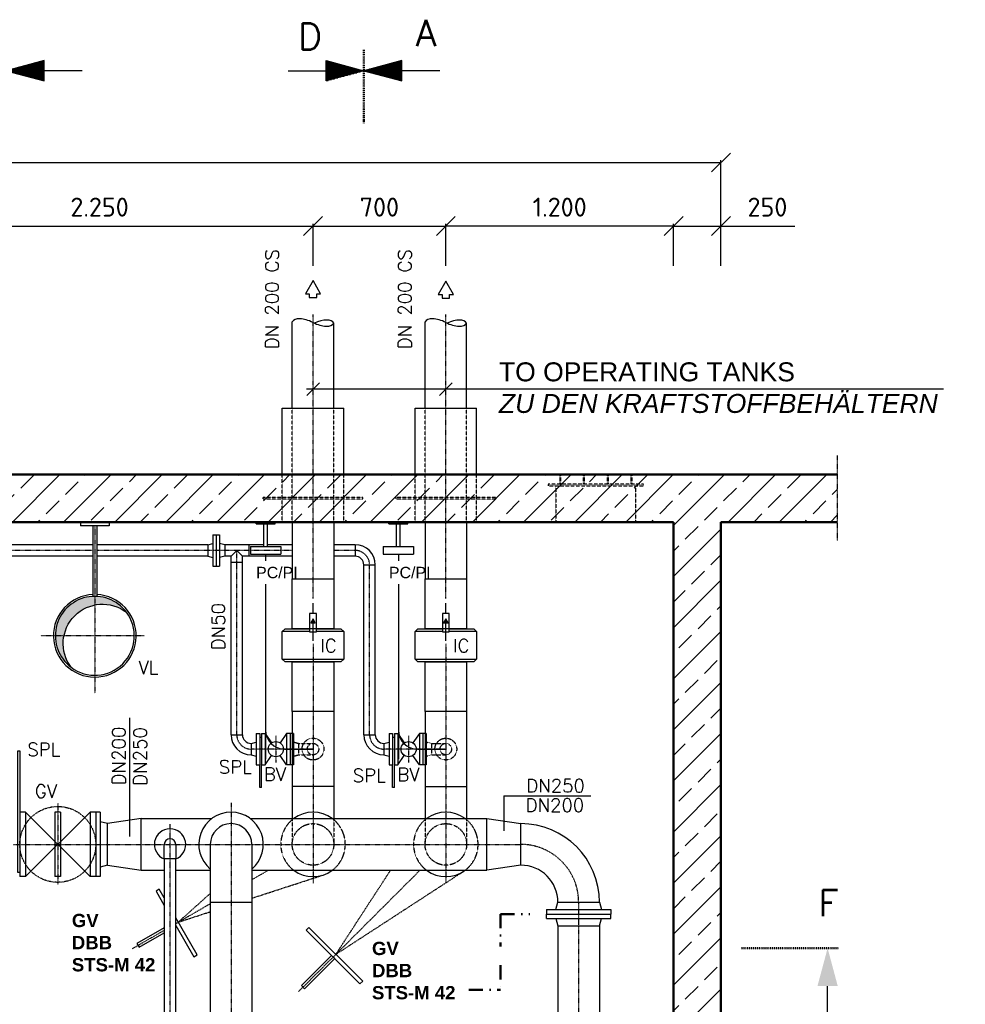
# Model space of a CAD drawing. Header units: millimetres. Extents: x -197187 to 231260338, y -45270 to 70505.
# Tile 41 of 85: x 10199 to 15182, y 11609 to 16801. Entities that reach past the tile are written whole.
import ezdxf
from ezdxf.enums import TextEntityAlignment as Align

# ---------------------------------------------------------------- set-up
doc = ezdxf.new("R2010")
doc.units = ezdxf.units.MM
doc.header["$LTSCALE"] = 0.5
doc.linetypes.add('DASHDOT', pattern=[1, 0.5, -0.25, 0, -0.25])
doc.linetypes.add('HIDDEN', pattern=[0.375, 0.25, -0.125])
for name, color, linetype in [('15', 7, 'Continuous'), ('17', 7, 'Continuous'), ('21', 7, 'Continuous'), ('41', 7, 'Continuous'), ('42', 7, 'Continuous'), ('BEMAßUNG', 7, 'Continuous'), ('Beschriftung', 7, 'Continuous'), ('P-MU050ENTL', 7, 'Continuous'), ('P-MU150AUSL', 7, 'Continuous'), ('P-MU200AUSL', 7, 'Continuous'), ('P-MU200EINL', 7, 'Continuous'), ('P-MU250EINL', 7, 'Continuous'), ('P-MU300AUSL', 7, 'Continuous'), ('Plan_Rahmen', 7, 'Continuous')]:
    doc.layers.add(name, color=color, linetype=linetype)
doc.styles.add('LBB3.5M1000', font='isocp.shx', dxfattribs={"height": 3.5})
doc.styles.add('ROMANS', font='ROMANS', dxfattribs={"height": 0.2})
doc.styles.get("Standard").update_dxf_attribs({"font": 'isocpeur.ttf'})
doc.dimstyles.new('DIN', dxfattribs={"dimtxt": 2.5, "dimasz": 2.5, "dimexe": 1.25, "dimexo": 0.625, "dimtad": 1, "dimtih": 1, "dimdec": 4, "dimdsep": 46, "dimlunit": 6, "dimtxsty": 'Standard', "dimcen": 2.5, "dimadec": 0, "dimazin": 0, "dimtfac": 1, "dimtdec": 4, "dimtmove": 0, "dimatfit": 3, "dimfxl": 0, "dimtvp": 1, "dimtolj": 1, "dimtzin": 0, "dimarcsym": 0})

# ---------------------------------------------------------------- blocks, each defined once
blk = doc.blocks.new('_Oblique')
at = {"color": 0, "linetype": 'ByBlock', "lineweight": -2}
blk.add_line((-0.5, -0.5), (0.5, 0.5), dxfattribs=at)
blk = doc.blocks.new('*D13')
at = {"layer": 'BEMAßUNG', "color": 0, "lineweight": -2, "transparency": 16777216}
for p, q in [((12444.4, 15502), (12444.4, 15724.9)), ((13644.4, 15712.4), (12444.4, 15712.4)), ((13644.4, 15502), (13644.4, 15724.9))]:
    blk.add_line(p, q, dxfattribs=at)
at = {"layer": 'DEFPOINTS', "color": 0, "transparency": 16777216}
for p in [(12444.4, 15712.4), (12444.4, 14402), (13644.4, 14402)]:
    blk.add_point(p, dxfattribs=at)
at = {"layer": 'BEMAßUNG', "color": 0, "lineweight": -2, "transparency": 16777216, "xscale": 100, "yscale": 100, "zscale": 100, "rotation": 180}
blk.add_blockref('_Oblique', (12444.4, 15712.4), dxfattribs=at)
at = {"layer": 'BEMAßUNG', "color": 0, "lineweight": -2, "transparency": 16777216, "xscale": 100, "yscale": 100, "zscale": 100}
blk.add_blockref('_Oblique', (13644.4, 15712.4), dxfattribs=at)
at = {"layer": 'BEMAßUNG', "color": 0, "transparency": 16777216, "insert": (13044.4, 15812.4), "char_height": 100, "attachment_point": 5}
blk.add_mtext('\\A1;1.200', dxfattribs=at)
blk = doc.blocks.new('*D14')
at = {"layer": 'BEMAßUNG', "color": 0, "lineweight": -2, "transparency": 16777216}
for p, q in [((11744.4, 15502), (11744.4, 15724.9)), ((11744.4, 15712.4), (12444.4, 15712.4)), ((12444.4, 15502), (12444.4, 15724.9))]:
    blk.add_line(p, q, dxfattribs=at)
at = {"layer": 'DEFPOINTS', "color": 0, "transparency": 16777216}
for p in [(12444.4, 15712.4), (11744.4, 14402), (12444.4, 14402)]:
    blk.add_point(p, dxfattribs=at)
at = {"layer": 'BEMAßUNG', "color": 0, "lineweight": -2, "transparency": 16777216, "xscale": 100, "yscale": 100, "zscale": 100, "rotation": 180}
blk.add_blockref('_Oblique', (11744.4, 15712.4), dxfattribs=at)
at = {"layer": 'BEMAßUNG', "color": 0, "lineweight": -2, "transparency": 16777216, "xscale": 100, "yscale": 100, "zscale": 100}
blk.add_blockref('_Oblique', (12444.4, 15712.4), dxfattribs=at)
at = {"layer": 'BEMAßUNG', "color": 0, "transparency": 16777216, "insert": (12094.4, 15812.4), "char_height": 100, "attachment_point": 5}
blk.add_mtext('\\A1;700', dxfattribs=at)
blk = doc.blocks.new('*D15')
at = {"layer": 'BEMAßUNG', "color": 0, "lineweight": -2, "transparency": 16777216}
for p, q in [((9494.4, 15502), (9494.4, 15724.9)), ((9494.4, 15712.4), (11744.4, 15712.4)), ((11744.4, 15502), (11744.4, 15724.9))]:
    blk.add_line(p, q, dxfattribs=at)
at = {"layer": 'DEFPOINTS', "color": 0, "transparency": 16777216}
for p in [(11744.4, 15712.4), (9494.4, 14402), (11744.4, 14402)]:
    blk.add_point(p, dxfattribs=at)
at = {"layer": 'BEMAßUNG', "color": 0, "lineweight": -2, "transparency": 16777216, "xscale": 100, "yscale": 100, "zscale": 100, "rotation": 180}
blk.add_blockref('_Oblique', (9494.4, 15712.4), dxfattribs=at)
at = {"layer": 'BEMAßUNG', "color": 0, "lineweight": -2, "transparency": 16777216, "xscale": 100, "yscale": 100, "zscale": 100}
blk.add_blockref('_Oblique', (11744.4, 15712.4), dxfattribs=at)
at = {"layer": 'BEMAßUNG', "color": 0, "transparency": 16777216, "insert": (10619.4, 15812.4), "char_height": 100, "attachment_point": 5}
blk.add_mtext('\\A1;2.250', dxfattribs=at)
blk = doc.blocks.new('PFEIL')
at = {"layer": '17', "color": 7, "linetype": 'Continuous'}
for p, q in [((-20, 5.359), (-20, -5.359)), ((0, 0), (-20, 5.359)), ((-40, 0), (-20, 0)), ((-20, 5.0491), (-18.8434, 5.0491)), ((-20, 4.5991), (-17.164, 4.5991)), ((-20, 4.1491), (-15.4846, 4.1491)), ((-20, 3.6991), (-13.8052, 3.6991)), ((-20, 3.2491), (-12.1258, 3.2491)), ((-20, 2.7991), (-10.4464, 2.7991)), ((-20, 2.3491), (-8.7669, 2.3491)), ((-20, 1.8991), (-7.0875, 1.8991)), ((-20, 1.4491), (-5.4081, 1.4491)), ((-20, 0.9991), (-3.7287, 0.9991)), ((-20, 0.5491), (-2.0493, 0.5491)), ((-20, 0.0991), (-0.3698, 0.0991)), ((-20, -5.359), (0, 0)), ((-20, -0.3509), (-1.3096, -0.3509)), ((-20, -0.8009), (-2.989, -0.8009)), ((-20, -1.2509), (-4.6684, -1.2509)), ((-20, -1.7009), (-6.3478, -1.7009)), ((-20, -2.1509), (-8.0272, -2.1509)), ((-20, -2.6009), (-9.7067, -2.6009)), ((-20, -3.0509), (-11.3861, -3.0509)), ((-20, -3.5009), (-13.0655, -3.5009)), ((-20, -3.9509), (-14.7449, -3.9509)), ((-20, -4.4009), (-16.4243, -4.4009)), ((-20, -4.8509), (-18.1038, -4.8509)), ((-20, -5.3009), (-19.7832, -5.3009))]:
    blk.add_line(p, q, dxfattribs=at)
blk = doc.blocks.new('SPFEIL')
at = {"layer": '17', "color": 7, "linetype": 'Continuous'}
blk.add_line((-20, 0), (-10, 0), dxfattribs=at)
blk.add_solid([(-10, -2.6795), (0, 0), (-10, 2.6795)], dxfattribs=at)
blk = doc.blocks.new('*D25')
at = {"layer": 'BEMAßUNG', "color": 0, "lineweight": -2, "transparency": 16777216}
for p, q in [((3894.4, 15502), (3894.4, 16060.2)), ((3894.4, 16047.7), (13894.4, 16047.7)), ((13894.4, 15502), (13894.4, 16060.2))]:
    blk.add_line(p, q, dxfattribs=at)
at = {"layer": 'DEFPOINTS', "color": 0, "transparency": 16777216}
for p in [(13894.4, 16047.7), (3894.4, 14402), (13894.4, 14402)]:
    blk.add_point(p, dxfattribs=at)
at = {"layer": 'BEMAßUNG', "color": 0, "lineweight": -2, "transparency": 16777216, "xscale": 100, "yscale": 100, "zscale": 100, "rotation": 180}
blk.add_blockref('_Oblique', (3894.4, 16047.7), dxfattribs=at)
at = {"layer": 'BEMAßUNG', "color": 0, "lineweight": -2, "transparency": 16777216, "xscale": 100, "yscale": 100, "zscale": 100}
blk.add_blockref('_Oblique', (13894.4, 16047.7), dxfattribs=at)
at = {"layer": 'BEMAßUNG', "color": 0, "transparency": 16777216, "insert": (8894.4, 16147.7), "char_height": 100, "attachment_point": 5}
blk.add_mtext('\\A1;10.000', dxfattribs=at)
blk = doc.blocks.new('*D26')
at = {"layer": 'BEMAßUNG', "color": 0, "lineweight": -2, "transparency": 16777216}
for p, q in [((13644.4, 15502), (13644.4, 15724.9)), ((13644.4, 15712.4), (13894.4, 15712.4)), ((13894.4, 15502), (13894.4, 15724.9)), ((13894.4, 15712.4), (14284.4, 15712.4))]:
    blk.add_line(p, q, dxfattribs=at)
at = {"layer": 'DEFPOINTS', "color": 0, "transparency": 16777216}
for p in [(13894.4, 15712.4), (13644.4, 14402), (13894.4, 14402)]:
    blk.add_point(p, dxfattribs=at)
at = {"layer": 'BEMAßUNG', "color": 0, "lineweight": -2, "transparency": 16777216, "xscale": 100, "yscale": 100, "zscale": 100, "rotation": 180}
blk.add_blockref('_Oblique', (13644.4, 15712.4), dxfattribs=at)
at = {"layer": 'BEMAßUNG', "color": 0, "lineweight": -2, "transparency": 16777216, "xscale": 100, "yscale": 100, "zscale": 100}
blk.add_blockref('_Oblique', (13894.4, 15712.4), dxfattribs=at)
at = {"layer": 'BEMAßUNG', "color": 0, "transparency": 16777216, "insert": (14139.4, 15812.4), "char_height": 100, "attachment_point": 5}
blk.add_mtext('\\A1;250', dxfattribs=at)

msp = doc.modelspace()

# ---------------------------------------------------------------- hatches: boundary and pattern name
h = msp.add_hatch(color=256)
h.dxf.hatch_style = 1
h.paths.add_polyline_path([(11744.39, 13640.779), (11732.793, 13620.693), (11755.987, 13620.693)])
h = msp.add_hatch(color=256)
h.dxf.hatch_style = 1
h.paths.add_polyline_path([(12444.39, 13640.779), (12432.793, 13620.693), (12455.987, 13620.693)])
at = {"layer": 'Plan_Rahmen', "ltscale": 10}
h = msp.add_hatch(color=256, dxfattribs=at)
h.paths.add_polyline_path([(10386.39, 13552.018), (10431.806, 13552.018, -0.30149472), (10594.39, 13714.621), (10594.39, 13760.019, 0.41421357)])
h.paths.add_polyline_path([(10431.806, 13552.018), (10386.39, 13552.018, 0.23584355), (10469.449, 13385.725, -0.21434436)])
h.paths.add_polyline_path([(10594.39, 13760.019), (10594.39, 13714.621, -0.21422764), (10760.614, 13677.053, 0.23569584)])

# ---------------------------------------------------------------- linework, layer by layer
for p, q in [((11744.39, 13668.981), (11744.39, 13723.306)), ((12444.39, 13668.981), (12444.39, 13723.306)), ((11744.39, 13525.018), (11744.39, 13620.693)), ((12444.39, 13525.018), (12444.39, 13620.693))]:
    msp.add_line(p, q)
for points in [[(11726.288, 13668.981), (11726.288, 13572.405), (11762.492, 13572.405), (11762.492, 13668.981)], [(12426.288, 13668.981), (12426.288, 13572.405), (12462.492, 13572.405), (12462.492, 13668.981)], [(11744.39, 13640.779), (11732.793, 13620.693), (11755.987, 13620.693)], [(12444.39, 13640.779), (12432.793, 13620.693), (12455.987, 13620.693)]]:
    msp.add_lwpolyline(points, close=True)
at = {"layer": '15', "linetype": 'Continuous', "ltscale": 10}
msp.add_lwpolyline([(10760.614, 13677.053, 1.15169417), (10469.449, 13385.725, -0.86828607), (10760.614, 13677.053)], format="xyb", dxfattribs=at)
at = {"layer": '17', "linetype": 'DASHDOT', "lineweight": 50, "ltscale": 20}
for p, q in [((12012.988, 16641.111), (12012.988, 16254.25)), ((14002.752, 11904.648), (14516.513, 11904.648))]:
    msp.add_line(p, q, dxfattribs=at)
at = {"layer": '17', "linetype": 'DASHDOT', "lineweight": 50, "ltscale": 300}
for p, q in [((12731.75, 12084.756), (12887.275, 12084.756)), ((12731.75, 12084.756), (12731.75, 11913.8)), ((12731.75, 11814.952), (12731.75, 11684.684)), ((12564.924, 11684.684), (12731.75, 11684.684))]:
    msp.add_line(p, q, dxfattribs=at)
at = {"layer": '21', "linetype": 'DASHDOT', "ltscale": 10}
for p, q in [((14507.43, 14502.018), (14507.43, 14052.018)), ((10594.39, 14132.018), (10594.39, 13249.604))]:
    msp.add_line(p, q, dxfattribs=at)
at = {"layer": '21', "linetype": 'Continuous', "ltscale": 10}
for p, q in [((10519.39, 14152.018), (10519.39, 14132.018)), ((10584.39, 14132.018), (10584.39, 13759.778)), ((10604.39, 14132.018), (10604.39, 13759.778)), ((10669.39, 14152.018), (10669.39, 14132.018)), ((11494.39, 13982.018), (11494.39, 12902.018)), ((12194.39, 13982.018), (12194.39, 12902.018))]:
    msp.add_line(p, q, dxfattribs=at)
at = {"layer": '21', "linetype": 'Continuous', "lineweight": 50, "ltscale": 10}
for p, q in [((13644.39, 14152.018), (13644.39, 2272.018)), ((13894.39, 14152.018), (13894.39, 9052.018)), ((14507.43, 14152.018), (13894.39, 14152.018))]:
    msp.add_line(p, q, dxfattribs=at)
at = {"layer": '21', "linetype": 'Continuous', "ltscale": 10}
for radius, start, end in [(218, 92.629169, 87.370831), (208, 233.081381, 36.950689)]:
    msp.add_arc((10594.39, 13552.018), radius, start, end, dxfattribs=at)
at = {"layer": '41', "linetype": 'Continuous', "lineweight": 50, "ltscale": 10}
for p, q in [((14507.43, 14402.018), (9949.39, 14402.018)), ((13644.39, 14152.018), (9949.39, 14152.018))]:
    msp.add_line(p, q, dxfattribs=at)
at = {"layer": '41', "linetype": 'Continuous', "ltscale": 10}
for p, q in [((10669.39, 14132.018), (10519.39, 14132.018)), ((11484.39, 14022.018), (11484.39, 14142.018)), ((11504.39, 14022.018), (11504.39, 14142.018)), ((12184.39, 14022.018), (12184.39, 14142.018)), ((12204.39, 14022.018), (12204.39, 14142.018)), ((11407.329, 13971.868), (11407.329, 14032.168)), ((11414.39, 14022.018), (11574.39, 14022.018)), ((11414.39, 14022.018), (11414.39, 13982.018)), ((11574.39, 14022.018), (11574.39, 13982.018)), ((12114.39, 14022.018), (12114.39, 13982.018)), ((12114.39, 14022.018), (12274.39, 14022.018)), ((12274.39, 14022.018), (12274.39, 13982.018)), ((11414.39, 13982.018), (11574.39, 13982.018)), ((12114.39, 13982.018), (12274.39, 13982.018)), ((11594.39, 12954.518), (11744.825, 12954.518)), ((12294.39, 12954.518), (12444.825, 12954.518))]:
    msp.add_line(p, q, dxfattribs=at)
at = {"layer": '41', "linetype": 'DASHDOT', "ltscale": 10}
msp.add_line((10854.814, 13552.018), (10309.396, 13552.018), dxfattribs=at)
at = {"layer": '41', "linetype": 'Continuous', "ltscale": 10}
for centre in [(11594.39, 13054.518), (12294.39, 13054.518)]:
    msp.add_arc(centre, 100, 180, 270, dxfattribs=at)
at = {"layer": 'Beschriftung'}
for p, q in [((11777.783, 14885.611), (11710.997, 14818.825)), ((12477.783, 14885.611), (12410.997, 14818.825))]:
    msp.add_line(p, q, dxfattribs=at)
at = {"layer": 'P-MU050ENTL', "linetype": 'Continuous', "ltscale": 10}
for p, q in [((11216.329, 14084.518), (11216.329, 13919.518)), ((11216.329, 14084.518), (11252.329, 14084.518)), ((11234.329, 14084.518), (11234.329, 13919.518)), ((11252.329, 14084.518), (11252.329, 13919.518)), ((10584.39, 14032.168), (9578.54, 14032.168)), ((11189.329, 14032.168), (10604.39, 14032.168)), ((11189.329, 14032.168), (11216.329, 14039.403)), ((11189.329, 14032.168), (11189.329, 13971.868)), ((11279.329, 14032.168), (11252.329, 14039.403)), ((11279.329, 14032.168), (11279.329, 13971.868)), ((11484.39, 14032.168), (11279.329, 14032.168)), ((11634.84, 14032.168), (11504.39, 14032.168)), ((11966.39, 14032.168), (11853.94, 14032.168)), ((11966.39, 14032.168), (11966.39, 13971.868)), ((10584.39, 13971.868), (9578.54, 13971.868)), ((11189.329, 13971.868), (10604.39, 13971.868)), ((11189.329, 13971.868), (11216.329, 13964.634)), ((11279.329, 13971.868), (11252.329, 13964.634)), ((11312.24, 13971.868), (11279.329, 13971.868)), ((11312.24, 13971.868), (11342.35, 14002.018)), ((11312.24, 13030.518), (11312.24, 13971.868)), ((11342.35, 14002.018), (11372.54, 13971.868)), ((11372.54, 13030.518), (11372.54, 13971.868)), ((11634.84, 13971.868), (11372.54, 13971.868)), ((11966.39, 13971.868), (11853.94, 13971.868)), ((11216.329, 13919.518), (11252.329, 13919.518)), ((11372.54, 13938.018), (11312.24, 13938.018)), ((12012.24, 13926.018), (12072.54, 13926.018)), ((12012.24, 13030.518), (12012.24, 13926.018)), ((12072.54, 13030.518), (12072.54, 13926.018)), ((11445.39, 13037.018), (11445.39, 12954.518)), ((11445.39, 13037.018), (11463.39, 13037.018)), ((11463.39, 13037.018), (11463.39, 12954.518)), ((11473.39, 13037.018), (11473.39, 12954.518)), ((11473.39, 13037.018), (11491.39, 13037.018)), ((11491.39, 13037.018), (11491.39, 12954.518)), ((11491.39, 13037.018), (11525.653, 12987.428)), ((11605.39, 13037.018), (11571.127, 12987.428)), ((11641.39, 13037.018), (11605.39, 13037.018)), ((11605.39, 13037.018), (11605.39, 12872.018)), ((11623.39, 13037.018), (11623.39, 12872.018)), ((11641.39, 13037.018), (11641.39, 12872.018)), ((12145.39, 13037.018), (12163.39, 13037.018)), ((12145.39, 13037.018), (12145.39, 12872.018)), ((12163.39, 13037.018), (12163.39, 12872.018)), ((12173.39, 13037.018), (12191.39, 13037.018)), ((12173.39, 13037.018), (12173.39, 12872.018)), ((12191.39, 13037.018), (12191.39, 12872.018)), ((12191.39, 13037.018), (12225.653, 12987.428)), ((12305.39, 13037.018), (12271.127, 12987.428)), ((12341.39, 13037.018), (12305.39, 13037.018)), ((12305.39, 13037.018), (12305.39, 12872.018)), ((12323.39, 13037.018), (12323.39, 12872.018)), ((12341.39, 13037.018), (12341.39, 12872.018)), ((11312.24, 13030.518), (11372.54, 13030.518)), ((11418.39, 12984.668), (11445.39, 12991.903)), ((11418.39, 12984.668), (11418.39, 12924.368)), ((11473.39, 13016.518), (11463.39, 13016.518)), ((12012.24, 13030.518), (12072.54, 13030.518)), ((12118.39, 12984.668), (12145.39, 12991.903)), ((12118.39, 12984.668), (12118.39, 12924.368)), ((12173.39, 13016.518), (12163.39, 13016.518)), ((11445.39, 12954.518), (11445.39, 12872.018)), ((11463.39, 12954.518), (11463.39, 12872.018)), ((11473.39, 12954.518), (11473.39, 12872.018)), ((11491.39, 12954.518), (11491.39, 12872.018)), ((11418.39, 12924.368), (11445.39, 12917.134)), ((11491.39, 12872.018), (11525.653, 12921.609)), ((11605.39, 12872.018), (11571.127, 12921.609)), ((11634.84, 12897.018), (11634.84, 12833.518)), ((12118.39, 12924.368), (12145.39, 12917.134)), ((12191.39, 12872.018), (12225.653, 12921.609)), ((12305.39, 12872.018), (12271.127, 12921.609)), ((11445.39, 12872.018), (11463.39, 12872.018)), ((11463.39, 12751.518), (11463.39, 12872.018)), ((11473.39, 12751.518), (11473.39, 12872.018)), ((11473.39, 12872.018), (11491.39, 12872.018)), ((11641.39, 12872.018), (11605.39, 12872.018)), ((12145.39, 12872.018), (12163.39, 12872.018)), ((12163.39, 12751.518), (12163.39, 12872.018)), ((12173.39, 12751.518), (12173.39, 12872.018)), ((12173.39, 12872.018), (12191.39, 12872.018)), ((12341.39, 12872.018), (12305.39, 12872.018)), ((11473.39, 12751.518), (11463.39, 12751.518)), ((12173.39, 12751.518), (12163.39, 12751.518))]:
    msp.add_line(p, q, dxfattribs=at)
at = {"layer": 'P-MU050ENTL', "linetype": 'DASHDOT', "ltscale": 10}
for p, q in [((10584.39, 14002.018), (9578.54, 14002.018)), ((11634.84, 14002.018), (10604.39, 14002.018)), ((11342.39, 13030.518), (11342.35, 14002.018)), ((11966.39, 14002.018), (11853.94, 14002.018)), ((12042.39, 13030.518), (12042.39, 13926.018)), ((11548.39, 13024.518), (11548.39, 12884.518)), ((12248.39, 13024.518), (12248.39, 12884.518)), ((11744.39, 12954.518), (11418.39, 12954.518)), ((12444.39, 12954.518), (12118.39, 12954.518))]:
    msp.add_line(p, q, dxfattribs=at)
at = {"layer": 'P-MU050ENTL', "linetype": 'Continuous', "ltscale": 10}
for centre in [(11548.39, 12954.518), (12248.39, 12954.518)]:
    msp.add_circle(centre, 40, dxfattribs=at)
for centre, radius, start, end in [((11966.39, 13926.018), 106.15, 0, 90), ((11966.39, 13926.018), 45.85, 0, 90), ((11418.39, 13030.518), 106.15, 180, 270), ((11418.39, 13030.518), 45.85, 180, 270), ((12118.39, 13030.518), 106.15, 180, 270), ((12118.39, 13030.518), 45.85, 180, 270)]:
    msp.add_arc(centre, radius, start, end, dxfattribs=at)
at = {"layer": 'P-MU050ENTL', "linetype": 'DASHDOT', "ltscale": 10}
for centre, start, end in [((11966.39, 13926.018), 0, 90), ((11418.39, 13030.518), 180, 270), ((12118.39, 13030.518), 180, 270)]:
    msp.add_arc(centre, 76, start, end, dxfattribs=at)
at = {"layer": 'P-MU150AUSL', "linetype": 'HIDDEN', "ltscale": 10}
for p, q in [((11641.39, 12991.903), (11668.39, 12984.668)), ((11668.39, 12984.668), (11668.39, 12924.368)), ((11668.39, 12984.668), (11744.39, 12984.668)), ((12341.39, 12991.903), (12368.39, 12984.668)), ((12368.39, 12984.668), (12444.39, 12984.668)), ((12368.39, 12984.668), (12368.39, 12924.368)), ((11641.39, 12917.134), (11668.39, 12924.368)), ((11668.39, 12924.368), (11744.39, 12924.368)), ((12341.39, 12917.134), (12368.39, 12924.368)), ((12368.39, 12924.368), (12444.39, 12924.368))]:
    msp.add_line(p, q, dxfattribs=at)
for centre, radius, start, end in [((11744.39, 12954.518), 57.5, 189.863672, 189.863664), ((11744.39, 12954.518), 30.15, 199.0686, 199.068592), ((12444.39, 12954.518), 57.5, 189.863672, 189.863664), ((12444.39, 12954.518), 30.15, 199.0686, 199.068592)]:
    msp.add_arc(centre, radius, start, end, dxfattribs=at)
at = {"layer": 'P-MU200AUSL', "ltscale": 100}
for p, q in [((11582.44, 14402.018), (11582.44, 14752.018)), ((11582.44, 14752.018), (11906.34, 14752.018)), ((11906.34, 14402.018), (11906.34, 14752.018)), ((12282.44, 14402.018), (12282.44, 14752.018)), ((12282.44, 14752.018), (12606.34, 14752.018)), ((12606.34, 14402.018), (12606.34, 14752.018)), ((11853.94, 14152.018), (11853.94, 13852.018)), ((12553.94, 14152.018), (12553.94, 13852.018)), ((11726.288, 13574.518), (11582.39, 13574.518)), ((11906.39, 13574.518), (11762.492, 13574.518)), ((12426.288, 13574.518), (12282.39, 13574.518)), ((12606.39, 13574.518), (12462.492, 13574.518)), ((11582.39, 13429.518), (11906.39, 13429.518)), ((12282.39, 13429.518), (12606.39, 13429.518))]:
    msp.add_line(p, q, dxfattribs=at)
at = {"layer": 'P-MU200AUSL', "linetype": 'HIDDEN', "ltscale": 10}
for p, q in [((11582.44, 14152.018), (11582.44, 14402.018)), ((11906.34, 14152.018), (11906.34, 14402.018)), ((12282.44, 14152.018), (12282.44, 14402.018)), ((12606.34, 14152.018), (12606.34, 14402.018)), ((13044.39, 14402.018), (13044.39, 14352.018)), ((13049.39, 14402.018), (13049.39, 14352.018)), ((13168.556, 14402.018), (13168.556, 14352.018)), ((13173.556, 14402.018), (13173.556, 14352.018)), ((13295.224, 14402.018), (13295.224, 14352.018)), ((13300.224, 14402.018), (13300.224, 14352.018)), ((13419.39, 14402.018), (13419.39, 14352.018)), ((13424.39, 14402.018), (13424.39, 14352.018)), ((13024.39, 14342.018), (13024.39, 14152.018)), ((13444.39, 14342.018), (13444.39, 14152.018)), ((12006.34, 14282.018), (11482.44, 14282.018)), ((11482.44, 14272.018), (11482.44, 14282.018)), ((12006.34, 14272.018), (12006.34, 14282.018)), ((12706.34, 14282.018), (12182.44, 14282.018)), ((12182.44, 14272.018), (12182.44, 14282.018)), ((12706.34, 14272.018), (12706.34, 14282.018)), ((12006.34, 14272.018), (11482.44, 14272.018)), ((12706.34, 14272.018), (12182.44, 14272.018))]:
    msp.add_line(p, q, dxfattribs=at)
msp.add_lwpolyline([(13485.89, 14342.018), (13485.89, 14352.018), (12982.89, 14352.018), (12982.89, 14342.018)], close=True, dxfattribs=at)
at = {"layer": 'P-MU200AUSL', "ltscale": 100}
for points in [[(11762.492, 13589.518), (11891.39, 13589.518), (11906.39, 13574.518), (11906.39, 13429.518), (11891.39, 13414.518), (11597.39, 13414.518), (11582.39, 13429.518), (11582.39, 13574.518), (11597.39, 13589.518), (11726.288, 13589.518)], [(12462.492, 13589.518), (12591.39, 13589.518), (12606.39, 13574.518), (12606.39, 13429.518), (12591.39, 13414.518), (12297.39, 13414.518), (12282.39, 13429.518), (12282.39, 13574.518), (12297.39, 13589.518), (12426.288, 13589.518)]]:
    msp.add_lwpolyline(points, dxfattribs=at)
for points in [[(11634.84, 13414.518), (11853.94, 13414.518), (11853.94, 13152.018), (11634.84, 13152.018)], [(12334.84, 13414.518), (12553.94, 13414.518), (12553.94, 13152.018), (12334.84, 13152.018)]]:
    msp.add_lwpolyline(points, close=True, dxfattribs=at)
at = {"layer": 'P-MU200EINL', "linetype": 'DASHDOT', "ltscale": 10}
for p, q in [((11744.39, 13748.958), (11744.39, 15245.636)), ((12444.39, 13748.958), (12444.39, 15245.636)), ((11312.494, 12670.498), (11312.494, 11456.75)), ((11421.94, 12265.852), (11507.965, 12315.518)), ((11668.072, 11675.701), (12307.89, 12315.518)), ((11864.669, 11872.297), (12152.859, 12315.518)), ((11864.669, 11872.297), (12537.06, 12309.497)), ((11421.94, 12168.264), (11797.015, 12290.369)), ((11034.379, 12042.093), (11202.84, 12193.603)), ((11021.04, 12034.392), (11202.84, 12139.354)), ((11034.379, 12042.093), (11202.84, 12096.936)), ((13144.39, 12147.018), (13144.39, 6107.018)), ((10793.599, 11903.079), (10960.74, 11999.578))]:
    msp.add_line(p, q, dxfattribs=at)
at = {"layer": 'P-MU200EINL', "linetype": 'Continuous', "ltscale": 10}
for p, q in [((11634.84, 14752.018), (11634.84, 15207.533)), ((11853.94, 14752.018), (11853.94, 15200.71)), ((12334.84, 14752.018), (12334.84, 15207.533)), ((12553.94, 14752.018), (12553.94, 15200.71)), ((11444.39, 14142.018), (11444.39, 14152.018)), ((11444.39, 14142.018), (11544.39, 14142.018)), ((11544.39, 14142.018), (11544.39, 14152.018)), ((12144.39, 14142.018), (12144.39, 14152.018)), ((12144.39, 14142.018), (12244.39, 14142.018)), ((12244.39, 14142.018), (12244.39, 14152.018)), ((11634.84, 13152.018), (11634.84, 12757.018)), ((11853.94, 13152.018), (11853.94, 12757.018)), ((12334.84, 13152.018), (12334.84, 12757.018)), ((12553.94, 13152.018), (12553.94, 12757.018)), ((11853.94, 12757.018), (11634.84, 12757.018)), ((11634.84, 12757.018), (11634.84, 12588.518)), ((11853.94, 12757.018), (11853.94, 12588.518)), ((12334.84, 12757.018), (12553.94, 12757.018)), ((12334.84, 12757.018), (12334.84, 12588.518)), ((12553.94, 12757.018), (12553.94, 12588.518)), ((10960.74, 12376.018), (10960.74, 12452.018)), ((11021.04, 12452.018), (11021.04, 12376.018)), ((11202.84, 12452.018), (11202.84, 10758.568)), ((11421.94, 12452.018), (11421.94, 10758.568)), ((11021.04, 12376.018), (10960.74, 12376.018)), ((11202.84, 12147.018), (11421.94, 12147.018)), ((12974.39, 12109.018), (13314.39, 12109.018)), ((12974.39, 12109.018), (12974.39, 12085.018)), ((13024.658, 12109.018), (13034.84, 12147.018)), ((13034.84, 12147.018), (13253.94, 12147.018)), ((13253.94, 12147.018), (13264.122, 12109.018)), ((13314.39, 12109.018), (13314.39, 12085.018)), ((12974.39, 12085.018), (13314.39, 12085.018)), ((12974.39, 12085.018), (13314.39, 12085.018)), ((12974.39, 12061.018), (12974.39, 12085.018)), ((12974.39, 12061.018), (13314.39, 12061.018)), ((13024.658, 12061.018), (13034.84, 12023.018)), ((13253.94, 12023.018), (13264.122, 12061.018)), ((13314.39, 12061.018), (13314.39, 12085.018)), ((13034.84, 12023.018), (13034.84, 11482.018)), ((13034.84, 12023.018), (13253.94, 12023.018)), ((13253.94, 12023.018), (13253.94, 11482.018))]:
    msp.add_line(p, q, dxfattribs=at)
at = {"layer": 'P-MU200EINL', "linetype": 'HIDDEN', "ltscale": 10}
for p, q in [((11634.84, 14152.018), (11634.84, 14752.018)), ((11853.94, 14152.018), (11853.94, 14752.018)), ((12334.84, 14152.018), (12334.84, 14752.018)), ((12553.94, 14152.018), (12553.94, 14752.018)), ((11634.84, 12588.518), (11634.84, 12452.018)), ((11853.94, 12588.518), (11853.94, 12452.018)), ((12334.84, 12588.518), (12334.84, 12452.018)), ((12553.94, 12588.518), (12553.94, 12452.018))]:
    msp.add_line(p, q, dxfattribs=at)
at = {"layer": 'P-MU200EINL', "linetype": 'Continuous', "ltscale": 10}
for points in [[(11744.39, 15424.654), (11704.39, 15355.373), (11724.39, 15355.373), (11724.39, 15335.373), (11764.39, 15335.373), (11764.39, 15355.373), (11784.39, 15355.373), (11744.39, 15424.654)], [(12444.39, 15421.368), (12404.39, 15352.086), (12424.39, 15352.086), (12424.39, 15332.086), (12464.39, 15332.086), (12464.39, 15352.086), (12484.39, 15352.086), (12444.39, 15421.368)], [(10960.74, 11204.018), (11021.04, 11204.018), (11021.04, 12376.018), (10960.74, 12376.018)], [(11991.948, 11716.734), (12006.09, 11730.876), (11723.247, 12013.718), (11709.105, 11999.576)], [(11699.553, 11690.93), (11858.653, 11850.029), (11842.4, 11866.281), (11683.301, 11707.182)]]:
    msp.add_lwpolyline(points, close=True, dxfattribs=at)
for points in [[(10960.74, 12169.64), (10934.379, 12215.299), (10917.059, 12205.299), (10960.74, 12129.64)], [(11021.04, 12025.197), (11117.059, 11858.888), (11134.379, 11868.888), (11021.04, 12065.197)], [(10960.74, 12012.848), (10816.457, 11929.546), (10827.949, 11909.641), (10960.74, 11986.308)], [(11021.04, 12021.122), (11022.805, 12022.141), (11021.04, 12025.197)]]:
    msp.add_lwpolyline(points, dxfattribs=at)
at = {"layer": 'P-MU200EINL', "linetype": 'HIDDEN', "ltscale": 10}
for centre in [(11744.39, 12452.018), (12444.39, 12452.018)]:
    msp.add_circle(centre, 109.55, dxfattribs=at)
at = {"layer": 'P-MU200EINL', "linetype": 'Continuous', "ltscale": 10}
for centre, radius, start, end in [((11312.39, 12452.018), 170, 310.121586, 229.878414), ((11744.39, 12452.018), 170, 53.411889, 126.588111), ((12444.39, 12452.018), 170, 53.411889, 126.588111), ((10990.89, 12452.018), 82.5, 291.435559, 248.564441), ((11312.39, 12452.018), 109.55, 0, 180), ((12839.39, 12147.018), 414.55, 0, 90), ((10990.89, 12452.018), 30.15, 0, 180), ((11744.39, 12452.018), 170, 233.411889, 306.588111), ((12444.39, 12452.018), 170, 233.411889, 306.588111), ((12839.39, 12147.018), 195.45, 0, 90)]:
    msp.add_arc(centre, radius, start, end, dxfattribs=at)
at = {"layer": 'P-MU200EINL', "linetype": 'HIDDEN', "ltscale": 10}
for centre, start, end in [((11744.39, 12452.018), 126.588111, 233.411889), ((11744.39, 12452.018), 306.588111, 53.411889), ((12444.39, 12452.018), 126.588111, 233.411889), ((12444.39, 12452.018), 306.588111, 53.411889)]:
    msp.add_arc(centre, 170, start, end, dxfattribs=at)
at = {"layer": 'P-MU200EINL', "linetype": 'DASHDOT', "ltscale": 10}
msp.add_arc((12839.39, 12147.018), 305, 0, 90, dxfattribs=at)
at = {"layer": 'P-MU200EINL', "linetype": 'Continuous', "ltscale": 10}
for centre, major_axis, start_param, end_param in [((11723.016, 15162.381), (-88.176, 45.153), 4.71238898, 6.28318531), ((11765.649, 15155.33), (88.176, 45.153), 0, 1.48959212), ((12423.016, 15162.381), (-88.176, 45.153), 4.71238898, 6.28318531), ((12465.649, 15155.33), (88.176, 45.153), 0, 1.48959212), ((11765.649, 15245.636), (88.176, -45.153), 4.71238898, 6.28318531), ((12465.649, 15245.636), (88.176, -45.153), 4.71238898, 6.28318531)]:
    msp.add_ellipse(centre, major_axis=major_axis, ratio=0.47209395, start_param=start_param, end_param=end_param, dxfattribs=at)
at = {"layer": 'P-MU250EINL', "linetype": 'DASHDOT', "ltscale": 10}
for p, q in [((11744.39, 13509.965), (11744.39, 12248.094)), ((12444.39, 13509.965), (12444.39, 12248.094)), ((10399.39, 12668.18), (10399.39, 12240.193)), ((10165.39, 12452.018), (12839.39, 12452.018))]:
    msp.add_line(p, q, dxfattribs=at)
at = {"layer": 'P-MU250EINL', "linetype": 'Continuous', "ltscale": 10}
for p, q in [((10777.174, 13118.846), (10777.174, 12493.403)), ((12750.211, 12708.298), (13208.702, 12708.298)), ((12750.211, 12708.298), (12750.211, 12523.976)), ((10199.39, 12622.018), (10199.39, 12282.018)), ((10229.39, 12622.018), (10199.39, 12622.018)), ((10229.39, 12622.018), (10229.39, 12282.018)), ((10569.39, 12282.018), (10229.39, 12622.018)), ((10569.39, 12622.018), (10229.39, 12282.018)), ((10384.39, 12622.018), (10384.39, 12282.018)), ((10414.39, 12622.018), (10384.39, 12622.018)), ((10414.39, 12622.018), (10414.39, 12282.018)), ((10569.39, 12622.018), (10569.39, 12282.018)), ((10623.39, 12622.018), (10569.39, 12622.018)), ((10599.39, 12622.018), (10599.39, 12282.018)), ((10623.39, 12622.018), (10623.39, 12282.018)), ((10661.39, 12561.568), (10623.39, 12571.75)), ((10839.39, 12588.518), (10661.39, 12561.568)), ((10839.39, 12588.518), (11211.06, 12588.518)), ((10839.39, 12315.518), (10839.39, 12588.518)), ((11413.72, 12588.518), (12660.39, 12588.518)), ((12660.39, 12315.518), (12660.39, 12588.518)), ((12660.39, 12588.518), (12839.39, 12561.568)), ((10661.39, 12342.468), (10661.39, 12561.568)), ((12839.39, 12342.468), (12839.39, 12561.568)), ((10661.39, 12342.468), (10623.39, 12332.286)), ((10661.39, 12342.468), (10839.39, 12315.518)), ((10839.39, 12315.518), (10960.74, 12315.518)), ((11021.04, 12315.518), (11202.84, 12315.518)), ((11421.94, 12315.518), (12660.39, 12315.518)), ((12839.39, 12342.468), (12660.39, 12315.518)), ((10229.39, 12282.018), (10199.39, 12282.018)), ((10414.39, 12282.018), (10384.39, 12282.018)), ((10623.39, 12282.018), (10569.39, 12282.018))]:
    msp.add_line(p, q, dxfattribs=at)
at = {"layer": 'P-MU250EINL', "linetype": 'DASHDOT', "ltscale": 10}
msp.add_circle((10399.39, 12452.018), 200, dxfattribs=at)
at = {"layer": 'P-MU300AUSL', "linetype": 'DASHDOT', "ltscale": 10}
msp.add_line((10990.89, 11204.018), (10990.89, 12559.726), dxfattribs=at)
at = {"layer": 'P-MU300AUSL', "linetype": 'Continuous', "ltscale": 10}
msp.add_lwpolyline([(10189.39, 12304.612), (10189.39, 12944.612), (10199.39, 12944.612), (10199.39, 12304.612)], close=True, dxfattribs=at)

# ---------------------------------------------------------------- block references
at = {"layer": '17', "linetype": 'Continuous', "lineweight": 50, "ltscale": 10}
for name, p, xscale, yscale, rotation in [('PFEIL', (10127.39, 16531.111), 10, 10, 180), ('PFEIL', (12012.988, 16531.111), 10, 10, 180), ('SPFEIL', (14456.493, 11904.648), 20, 20, 90)]:
    msp.add_blockref(name, p, dxfattribs=dict(at, xscale=xscale, yscale=yscale, rotation=rotation))
at = {"layer": '17', "linetype": 'Continuous', "lineweight": 50, "ltscale": 10, "xscale": 10, "yscale": -10}
msp.add_blockref('PFEIL', (12012.988, 16531.111), dxfattribs=at)

# ---------------------------------------------------------------- texts
at = {"layer": '17', "linetype": 'Continuous', "lineweight": 50, "ltscale": 10, "style": 'ROMANS'}
for s, p in [('D', (11664.888, 16642.575)), ('A', (12285.773, 16660.655))]:
    msp.add_text(s, height=140, dxfattribs=at).set_placement(p)
msp.add_text('F', height=140, dxfattribs=at).set_placement((14406.925, 12142.839), align=Align.MIDDLE_LEFT)
at = {"layer": '42', "linetype": 'Continuous', "ltscale": 10, "style": 'ROMANS'}
msp.add_text('VL', height=70, dxfattribs=at).set_placement((10824.52, 13349.784))
at = {"layer": 'BEMAßUNG', "linetype": 'Continuous', "ltscale": 10, "style": 'ROMANS'}
for p in [(11563.287, 15591.256), (12263.287, 15591.256)]:
    msp.add_text('DN 200 CS', height=70, rotation=90, dxfattribs=at).set_placement(p, align=Align.RIGHT)
for s, p in [('DN50', (11280.303, 13476.007)), ('DN200', (10755.609, 12763.926)), ('DN250', (10868.191, 12761.253))]:
    msp.add_text(s, height=70, rotation=90, dxfattribs=at).set_placement(p)
for s, p in [('DN250', (12868.243, 12726.65)), ('DN200', (12864.589, 12623.314))]:
    msp.add_text(s, height=70, dxfattribs=at).set_placement(p)
at = {"layer": 'P-MU200AUSL', "ltscale": 100, "style": 'ROMANS'}
for s, p in [('IC', (11782.394, 13464.82)), ('IC', (12482.394, 13464.82)), ('SPL', (10238.933, 12917.007))]:
    msp.add_text(s, height=70, dxfattribs=at).set_placement(p)
at = {"layer": 'P-MU200EINL', "linetype": 'Continuous', "ltscale": 200, "style": 'ROMANS'}
for s, p in [('SPL', (11247.967, 12825.246)), ('BV', (11484.957, 12787.388)), ('SPL', (11953.923, 12780.746)), ('BV', (12188.891, 12785.967))]:
    msp.add_text(s, height=70, dxfattribs=at).set_placement(p)
at = {"layer": 'P-MU200EINL', "linetype": 'Continuous', "ltscale": 10, "char_height": 70, "width": 491.56785, "attachment_point": 1, "style": 'ROMANS'}
for insert in [(10473.478, 12085.897), (12055.158, 11938.528)]:
    msp.add_mtext('{\\fArial|b1|i0|c0|p34;GV\\PDBB\\PSTS-M 42}', dxfattribs=dict(at, insert=insert))
at = {"layer": 'P-MU250EINL', "linetype": 'DASHDOT', "ltscale": 10, "style": 'ROMANS'}
msp.add_text('GV', height=70, dxfattribs=at).set_placement((10278.412, 12697.882))

# ---------------------------------------------------------------- dimensions: what is measured, and where the dimension line sits
at = {"layer": 'BEMAßUNG'}
for base, p1, p2, picture, middle in [((11744.39, 15712.406), (9494.39, 14402.018), (11744.39, 14402.018), '*D15', (10619.39, 15812.406)), ((12444.39, 15712.406), (11744.39, 14402.018), (12444.39, 14402.018), '*D14', (12094.39, 15812.406)), ((12444.39, 15712.406), (13644.39, 14402.018), (12444.39, 14402.018), '*D13', (13044.39, 15812.406))]:
    dim = msp.add_linear_dim(base=base, p1=p1, p2=p2, dimstyle='DIN', override={"dimscale": 10, "dimtxt": 10, "dimasz": 10, "dimexo": 110, "dimgap": 5, "dimdec": 2, "dimblk1": 'Oblique', "dimblk2": 'Oblique', "dimsah": 1, "dimtdec": 2, "dimtmove": 2}, dxfattribs=at)
    dim.commit()
    dim.dimension.update_dxf_attribs({"geometry": picture, "text_midpoint": middle})

# ---------------------------------------------------------------- next in the draw order: texts
at = {"layer": 'Beschriftung', "attachment_point": 1, "style": 'LBB3.5M1000', "bg_fill": 2}
for s, insert, char_height, width in [('{\\fArial|b0|i0|c0|p34;TO OPERATING TANKS\\P\\fArial|b0|i1|c0|p34;ZU DEN KRAFTSTOFFBEHÄLTERN}', (12724.258, 14993.835), 100, 2354.19829), ('{\\fArial|b0|i0|c0|p34;PC/PI}', (11444.571, 13915.648), 60, 213.35671), ('{\\fArial|b0|i0|c0|p34;PC/PI}', (12144.571, 13915.648), 60, 213.35671)]:
    msp.add_mtext(s, dxfattribs=dict(at, insert=insert, char_height=char_height, width=width))

# ---------------------------------------------------------------- next in the draw order: hatches: boundary and pattern name
h = msp.add_hatch()
h.set_pattern_fill('ANSI33', color=256, scale=30)
h.set_pattern_definition([(45, (9429.24, 8302.02), (-134.704, 134.704), []), (45, (9563.95, 8302.02), (-134.704, 134.704), [95.25, -47.625])])
h.paths.add_polyline_path([(3894.39, 14402.018), (4814.39, 14402.018), (4814.39, 14397.018), (4869.39, 14397.018), (4874.39, 14392.018), (4874.39, 14352.018), (4879.39, 14352.018), (4879.39, 14377.018), (4934.39, 14377.018), (4939.39, 14372.018), (4939.39, 14332.018), (4944.39, 14332.018), (4944.39, 14152.018), (4144.39, 14152.018), (4144.39, 3902.018), (12044.39, 3902.018), (12044.39, 2272.018), (12039.39, 2272.018), (12039.39, 2232.018), (12034.39, 2227.018), (11979.39, 2227.018), (11979.39, 2252.018), (11974.39, 2252.018), (11974.39, 2212.018), (11969.39, 2207.018), (11914.39, 2207.018), (11914.39, 2202.018), (11794.39, 2202.018), (11794.39, 3652.018), (3894.39, 3652.018)])
h.paths.add_polyline_path([(14507.43, 14152.018), (14507.43, 14402.018), (5959.39, 14402.018), (5959.39, 14397.018), (5904.39, 14397.018), (5899.39, 14392.018), (5899.39, 14352.018), (5894.39, 14352.018), (5894.39, 14377.018), (5839.39, 14377.018), (5834.39, 14372.018), (5834.39, 14332.018), (5829.39, 14332.018), (5829.39, 14152.018), (13644.39, 14152.018), (13644.39, 2272.018), (13649.39, 2272.018), (13649.39, 2232.018), (13654.39, 2227.018), (13709.39, 2227.018), (13709.39, 2252.018), (13714.39, 2252.018), (13714.39, 2212.018), (13719.39, 2207.018), (13774.39, 2207.018), (13774.39, 2202.018), (14507.43, 2202.018), (14507.43, 2452.018), (13894.39, 2452.018), (13894.39, 8802.018), (14507.43, 8802.018), (14507.43, 9052.018), (13894.39, 9052.018), (13894.39, 14152.018)])

# ---------------------------------------------------------------- next in the draw order: linework, layer by layer
at = {"layer": 'Beschriftung'}
msp.add_line((15067.112, 14852.218), (11709.841, 14852.218), dxfattribs=at)
at = {"layer": 'P-MU200AUSL', "ltscale": 100}
for p, q in [((11634.84, 14152.018), (11634.84, 13852.018)), ((12334.84, 14152.018), (12334.84, 13852.018))]:
    msp.add_line(p, q, dxfattribs=at)
for points in [[(11634.84, 13852.018), (11853.94, 13852.018), (11853.94, 13589.518), (11634.84, 13589.518)], [(12334.84, 13852.018), (12553.94, 13852.018), (12553.94, 13589.518), (12334.84, 13589.518)]]:
    msp.add_lwpolyline(points, close=True, dxfattribs=at)

# ---------------------------------------------------------------- next in the draw order: dimensions: what is measured, and where the dimension line sits
at = {"layer": 'BEMAßUNG'}
for base, p1, override, picture, middle in [((13894.39, 16047.71), (3894.39, 14402.018), {"dimscale": 10, "dimtxt": 10, "dimasz": 10, "dimexo": 110, "dimgap": 5, "dimdec": 2, "dimblk1": 'Oblique', "dimblk2": 'Oblique', "dimsah": 1, "dimtdec": 2, "dimtmove": 2}, '*D25', (8894.39, 16147.71)), ((13894.39, 15712.406), (13644.39, 14402.018), {"dimscale": 10, "dimtxt": 10, "dimasz": 10, "dimexo": 110, "dimgap": 5, "dimdec": 2, "dimblk1": 'Oblique', "dimblk2": 'Oblique', "dimsah": 1, "dimtdec": 2, "dimtmove": 0}, '*D26', (14139.39, 15812.406))]:
    dim = msp.add_linear_dim(base=base, p1=p1, p2=(13894.39, 14402.018), dimstyle='DIN', override=override, dxfattribs=at)
    dim.commit()
    dim.dimension.update_dxf_attribs({"geometry": picture, "text_midpoint": middle})

# ---------------------------------------------------------------- next in the draw order: texts
at = {"layer": 'Beschriftung', "insert": (4842.596, 15018.672), "char_height": 100, "attachment_point": 1, "style": 'LBB3.5M1000', "bg_fill": 3, "box_fill_scale": 1.5, "bg_fill_color": 256, "bg_fill_transparency": 0}
msp.add_mtext_dynamic_manual_height_columns('\\pi24.171;{\\fArial|b0|i0|c0|p34;EMERGENCY EXIT\\P\\pi149.58;\\fArial|b0|i1|c0|p34;NOTAUSGANG}', width=1284.22207, gutter_width=17.5, heights=[0], dxfattribs=at)

doc.saveas('drawing.dxf')
